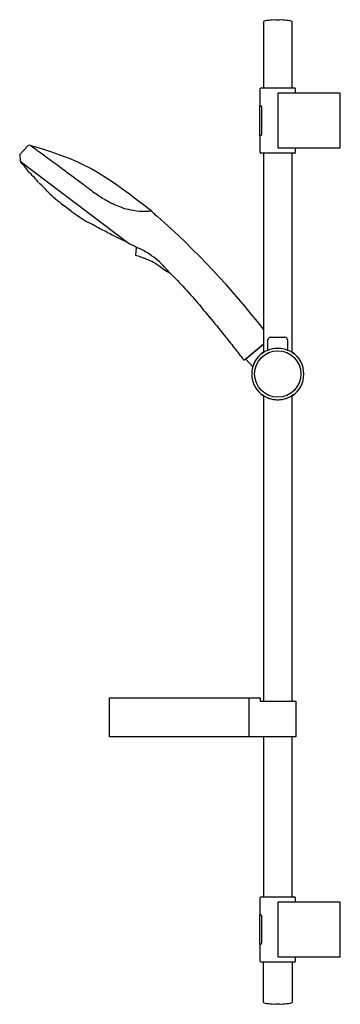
# Model space of a CAD drawing. Header units: millimetres. Extents: x -246 to 0, y -677 to 77.
import ezdxf

# ---------------------------------------------------------------- set-up
doc = ezdxf.new("R2010")
doc.units = ezdxf.units.MM
doc.header["$MEASUREMENT"] = 0
doc.layers.add('PLANNING', color=1, linetype='Continuous')

# ---------------------------------------------------------------- blocks, each defined once
blk = doc.blocks.new('84703900_r')
at = {"layer": 'PLANNING'}
for p, q in [((-59, 76), (-59, 25)), ((-37, 25), (-37, 76)), ((-61.5, 21), (-61.44, 24.51)), ((-60.94, 25), (-35.06, 25)), ((-34.56, 24.51), (-34.51, 21.49)), ((-61.5, 11.35), (-61.5, 21)), ((-34.03, 21), (-47.95, 21)), ((-47.95, 21), (-47.95, -21)), ((0, 21), (-34.03, 21)), ((0, -21), (0, 21)), ((-61.7, 11.35), (-60.7, 11.35)), ((-61.7, -11.35), (-61.7, 11.35)), ((-60.34, 10.55), (-60.34, -10.55)), ((-60.7, -11.35), (-61.7, -11.35)), ((-61.5, -21), (-61.5, -11.35)), ((-239.35, -19.01), (-245.95, -26.07)), ((-237.98, -18.83), (-239.35, -19.01)), ((-237.68, -19.06), (-237.61, -18.97)), ((-61.44, -24.51), (-61.5, -21)), ((-47.95, -21), (-34.03, -21)), ((-34.51, -21.49), (-34.56, -24.51)), ((-34.03, -21), (0, -21)), ((-245.95, -26.07), (-245.7, -31.03)), ((-35.06, -25), (-60.94, -25)), ((-59, -25), (-59, -177.7)), ((-37, -177.7), (-37, -25)), ((-245.7, -31.03), (-161.73, -94.43)), ((-245.39, -31.42), (-245.31, -31.32)), ((-245.39, -31.42), (-245.39, -31.42)), ((-245.38, -31.43), (-244.76, -32.12)), ((-224.21, -54.82), (-224.21, -54.82)), ((-206.16, -69.58), (-212.55, -64.76)), ((-145.01, -68.91), (-145.4, -69.43)), ((-144.21, -70.02), (-145, -69.42)), ((-144.11, -70.13), (-144.21, -70.02)), ((-162.72, -93.67), (-162.8, -93.77)), ((-157.84, -96.36), (-157.81, -96.38)), ((-156.49, -97.57), (-157.15, -103.15)), ((-156.22, -97.21), (-156.49, -97.57)), ((-133.36, -115.45), (-131.88, -116.07)), ((-131.88, -116.07), (-131.69, -115.84)), ((-59, -171.64), (-72.49, -182.97)), ((-63.87, -175.22), (-59, -171.14)), ((-55.5, -176.11), (-55.5, -168.09)), ((-53.5, -166.09), (-42.5, -166.09)), ((-40.5, -168.09), (-40.5, -176.11)), ((-73.53, -183.31), (-63.87, -175.22)), ((-55.74, -176.18), (-55.5, -176.07)), ((-55.74, -176.2), (-55.74, -176.18)), ((-40.5, -176.06), (-40.26, -176.18)), ((-40.26, -176.18), (-40.26, -176.2)), ((-72.49, -182.97), (-67.21, -188.63)), ((-59, -210.68), (-59, -445.06)), ((-37, -445.06), (-37, -210.68)), ((-35.8, -209.86), (-35.8, -209.85)), ((-177.1, -472.31), (-177.1, -442.31)), ((-177.1, -442.31), (-69.92, -442.31)), ((-69.92, -472.31), (-69.92, -442.31)), ((-69.92, -442.31), (-61.6, -442.31)), ((-61.6, -442.31), (-61.6, -445.06)), ((-61.6, -445.06), (-34, -445.06)), ((-34, -445.06), (-34, -472.31)), ((-34, -472.31), (-177.1, -472.31)), ((-59, -472.31), (-59, -595)), ((-37, -595), (-37, -472.31)), ((-61.5, -599), (-61.44, -595.49)), ((-60.94, -595), (-35.06, -595)), ((-34.56, -595.49), (-34.51, -598.51)), ((-61.5, -608.65), (-61.5, -599)), ((-47.95, -599), (-47.95, -641)), ((-34.03, -599), (-47.95, -599)), ((0, -599), (-34.03, -599)), ((0, -641), (0, -599)), ((-61.7, -631.35), (-61.7, -608.65)), ((-61.7, -608.65), (-60.7, -608.65)), ((-60.34, -609.45), (-60.34, -630.55)), ((-60.7, -631.35), (-61.7, -631.35)), ((-61.5, -641), (-61.5, -631.35)), ((-61.44, -644.51), (-61.5, -641)), ((-47.95, -641), (-34.03, -641)), ((-34.03, -641), (0, -641)), ((-35.06, -645), (-60.94, -645)), ((-59, -676), (-59, -645)), ((-37, -645), (-37, -676)), ((-34.51, -641.49), (-34.56, -644.51))]:
    blk.add_line(p, q, dxfattribs=at)
blk.add_circle((-48, -194.21), 17.77, dxfattribs=at)
for centre, radius, start, end in [((-50.75, 46.25), 30.87, 84.88958, 105.49443), ((-45.25, 46.25), 30.87, 74.50557, 95.11042), ((-60.94, 24.5), 0.501, 90, 178.91326), ((-35.06, 24.5), 0.5, 1, 90.08674), ((-34.01, 21.5), 0.5, 180.95976, 267.26905), ((-61.09, 10.69), 0.763, 349.22786, 59.43105), ((-61.09, -10.69), 0.763, 300.57116, 10.76993), ((-34.01, -21.5), 0.501, 92.49271, 179), ((-60.94, -24.5), 0.5, 181, 270.04664), ((-35.06, -24.5), 0.5, 270, 358.95336), ((-320.97, -99.82), 101.93, 35.82804, 41.61927), ((-271.31, -77.85), 50.08, 37.4092, 48.53826), ((-273.97, -96.69), 65.03, 40.07008, 49.0249), ((-90.97, 89.64), 196.52, 227.34016, 231.78081), ((-91.88, 88.36), 194.95, 234.1128, 238.59022), ((-125.59, -51.48), 26.27, 224.88688, 227.67357), ((-98.51, -21.74), 66.5, 227.67357, 230.86939), ((-564.94, -554.24), 641.44, 37.93156, 48.56815), ((-220.02, -137.38), 65, 56.87338, 65.83036), ((-202.65, -129.68), 50.08, 57.35874, 68.48779), ((-238.85, -234.11), 159.61, 61.54811, 66.59332), ((-297.58, -371.63), 308.71, 63.08571, 63.8922), ((-190.74, -161.5), 72.98, 61.76938, 63.179), ((-180.12, -154.14), 61.75, 58.62785, 67.22648), ((-538.84, -1157.93), 1121.71, 69.6529, 70.10614), ((-180.01, -153.95), 61.53, 44.17999, 58.62785), ((-161.34, -140), 36.04, 59.84503, 69.6529), ((-163.41, -145.86), 42.16, 52.45428, 61.41274), ((-74.51, -25.9), 107.16, 233.85411, 236.6838), ((-182.26, -156.14), 64.67, 38.52902, 44.17999), ((-53.5, -168.09), 2, 90, 180.0001), ((-42.5, -168.09), 2, 0.00003, 89.99987), ((-48, -194.21), 20, 123.36701, 180), ((-47.87, -195.56), 20.9, 90.36553, 112.1356), ((-48.13, -195.56), 20.9, 67.8642, 89.63467), ((-48, -194.21), 20, 360, 56.63299), ((-73.91, -182.85), 0.6, 217.12027, 309.9485), ((-48, -194.21), 20, 180, 236.63299), ((-48, -194.21), 20, 303.36701, 0), ((-60.94, -595.5), 0.501, 90, 178.91326), ((-35.06, -595.5), 0.5, 1, 90.08674), ((-34.01, -598.5), 0.5, 180.95976, 267.26905), ((-61.09, -609.31), 0.763, 349.22786, 59.43105), ((-61.09, -630.69), 0.763, 300.57116, 10.76993), ((-34.01, -641.5), 0.501, 92.49271, 179), ((-60.94, -644.5), 0.5, 181, 270.04664), ((-35.06, -644.5), 0.5, 270, 358.95336), ((-50.75, -646.25), 30.87, 254.50386, 275.11042), ((-45.25, -646.25), 30.87, 264.88958, 285.49582)]:
    blk.add_arc(centre, radius, start, end, dxfattribs=at)
for points, knots in [([(-154.38, -69.63), (-156.51, -69.48), (-161.03, -68.78), (-169.22, -66.35), (-176.01, -63.34), (-181.81, -60), (-185.79, -57.43), (-189.74, -54.63), (-193.16, -52.09), (-199.58, -47.28), (-206.63, -42.02), (-216.58, -34.69), (-223.3, -29.79), (-229.67, -25.11), (-233.57, -22.2), (-236.27, -20.13), (-237.78, -18.98), (-237.98, -18.83)], [-21.169141, -21.169141, -21.169141, -21.169141, -14.747085, -7.491277, 4.392582, 7.490653, 12.584204, 18.582622, 22.02183, 25.369076, 42.652821, 48.394252, 62.454209, 67.59972, 72.113617, 77.045521, 77.799891, 77.799891, 77.799891, 77.799891]), ([(-145.02, -69.44), (-145.01, -69.44), (-145, -69.42), (-145.04, -69.41), (-145.11, -69.41), (-145.25, -69.41), (-145.86, -69.47), (-146.78, -69.56), (-148.4, -69.67), (-150.26, -69.76), (-152.08, -69.75), (-153.43, -69.7), (-154.06, -69.66), (-154.38, -69.63)], [-30.582861, -30.582861, -30.582861, -30.582861, -30.560478, -30.532712, -30.473334, -30.365157, -30.111303, -28.627138, -27.596528, -25.234432, -23.047012, -22.133691, -21.169141, -21.169141, -21.169141, -21.169141]), ([(-131.69, -115.84), (-129.85, -117.6), (-126.16, -121.27), (-118.57, -129.24), (-110, -139.01), (-99.57, -151.59), (-90.27, -162.96), (-81.56, -173.87), (-76.69, -180.17), (-74.39, -183.21)], [233.33846, 233.33846, 233.33846, 233.33846, 240.994215, 248.947868, 266.352728, 279.96283, 297.989635, 310.401916, 321.857495, 321.857495, 321.857495, 321.857495]), ([(-55.5, -175.9), (-55.9, -176.06), (-56.72, -176.42), (-57.9, -177.04), (-58.82, -177.6), (-59.42, -178.01), (-59.79, -178.27), (-60.03, -178.43), (-60.19, -178.55), (-60.24, -178.58), (-60.28, -178.61), (-60.25, -178.57), (-60.22, -178.55), (-60.16, -178.5), (-60.1, -178.45), (-60.02, -178.39), (-59.9, -178.29), (-59.56, -178.03), (-59.25, -177.8), (-59, -177.64)], [0, 0, 0, 0, 1.308439, 2.683508, 3.968313, 4.538544, 4.868942, 5.329261, 5.407892, 5.480154, 5.49822, 5.521803, 5.568567, 5.639736, 5.734757, 5.821334, 5.92103, 6.202847, 7.096602, 7.096602, 7.096602, 7.096602]), ([(-37, -177.64), (-36.87, -177.73), (-36.62, -177.9), (-36.25, -178.18), (-35.99, -178.38), (-35.83, -178.51), (-35.78, -178.55), (-35.75, -178.58), (-35.72, -178.61), (-35.77, -178.58), (-35.81, -178.55), (-35.88, -178.5), (-35.94, -178.45), (-36.02, -178.4), (-36.11, -178.33), (-36.22, -178.26), (-36.35, -178.16), (-36.6, -177.99), (-37.16, -177.61), (-38.08, -177.05), (-39.26, -176.43), (-40.08, -176.07), (-40.5, -175.9)], [0, 0, 0, 0, 0.479053, 0.924027, 1.378682, 1.469681, 1.536896, 1.579766, 1.598881, 1.621141, 1.698784, 1.780876, 1.858004, 1.948351, 2.051945, 2.20975, 2.342125, 2.536243, 3.102589, 4.382966, 5.753599, 7.096639, 7.096639, 7.096639, 7.096639]), ([(-59, -210.78), (-59.13, -210.69), (-59.38, -210.51), (-59.75, -210.24), (-60.01, -210.03), (-60.17, -209.9), (-60.22, -209.86), (-60.25, -209.83), (-60.28, -209.8), (-60.23, -209.83), (-60.18, -209.87), (-60.09, -209.93), (-59.99, -210), (-59.87, -210.09), (-59.67, -210.23), (-59.32, -210.47), (-58.59, -210.95), (-57.01, -211.88), (-55.07, -212.73), (-52.96, -213.37), (-50.8, -213.83), (-49.11, -213.97), (-48, -213.97)], [0, 0, 0, 0, 0.475535, 0.921866, 1.377973, 1.469267, 1.5367, 1.579708, 1.598882, 1.621217, 1.699119, 1.805804, 1.917798, 2.090944, 2.254708, 2.643811, 3.365211, 4.883881, 8.157416, 9.701996, 11.463855, 14.784505, 14.784505, 14.784505, 14.784505]), ([(-48, -213.97), (-46.9, -213.97), (-45.21, -213.83), (-43.05, -213.37), (-40.95, -212.74), (-39, -211.89), (-37.42, -210.96), (-36.69, -210.48), (-36.34, -210.24), (-36.1, -210.07), (-35.95, -209.96), (-35.81, -209.86), (-35.76, -209.83), (-35.72, -209.8), (-35.75, -209.84), (-35.78, -209.86), (-35.84, -209.91), (-35.93, -209.98), (-36.07, -210.1), (-36.43, -210.38), (-36.75, -210.61), (-37, -210.78)], [14.784505, 14.784505, 14.784505, 14.784505, 18.095121, 19.854777, 21.400909, 24.673106, 26.187888, 26.909125, 27.300077, 27.465243, 27.778887, 27.880572, 27.952595, 27.970604, 27.994112, 28.040724, 28.111661, 28.206373, 28.392045, 28.672974, 29.568985, 29.568985, 29.568985, 29.568985])]:
    blk.add_open_spline(points, degree=3, knots=knots, dxfattribs=at)
blk.add_open_spline([(-237.61, -18.97), (-191.03, -32.35), (-177.91, -43.94), (-145.01, -68.91)], degree=3, dxfattribs=at)

msp = doc.modelspace()

# ---------------------------------------------------------------- block references
msp.add_blockref('84703900_r', (0, 0))

doc.saveas('drawing.dxf')
